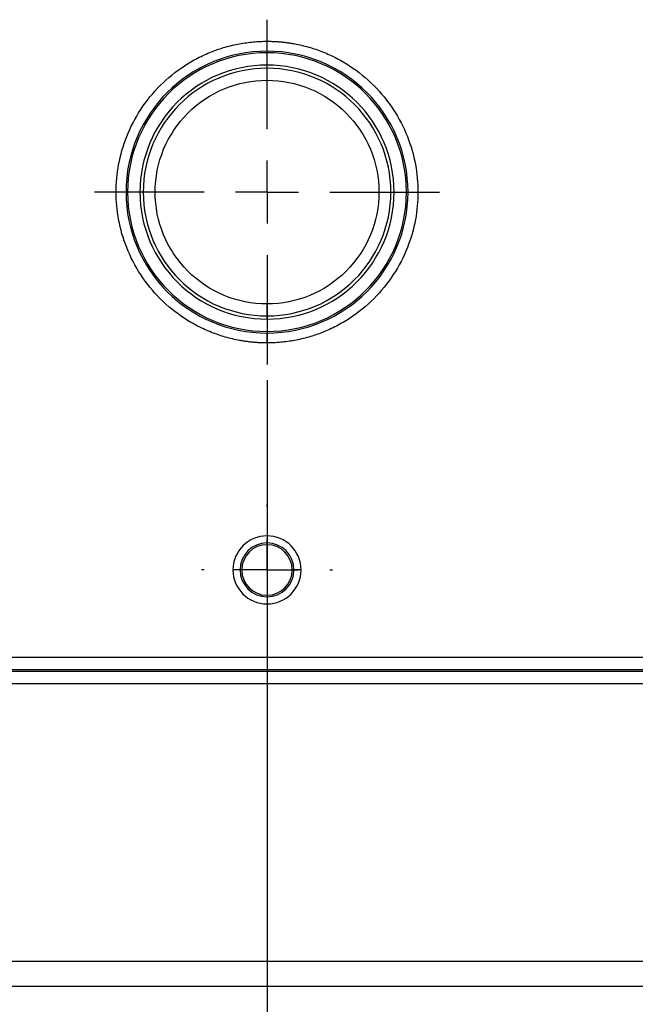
# Paper-space layout 'Web Drawing(2)' of a CAD drawing. Header units: millimetres. Extents: x 71 to 1085, y 76 to 849.
# Tile 5 of 63: x 313 to 362, y 141 to 220. Entities that reach past the tile are written whole.
import ezdxf

# ---------------------------------------------------------------- set-up
doc = ezdxf.new("R2010")
doc.units = ezdxf.units.MM
doc.linetypes.add('CENTERX2', pattern=[20.32, 12.7, -2.54, 2.54, -2.54])
doc.layers.add('CENTER', color=40, linetype='CENTERX2')
doc.layers.add('DIMENSIONS', color=140, linetype='Continuous', lineweight=25)
doc.styles.add('SLDTEXTSTYLE0', font='TXT', dxfattribs={"width": 0.75})
doc.dimstyles.new('SLDDIMSTYLE2', dxfattribs={"dimtxt": 10, "dimasz": 10, "dimexe": 0, "dimexo": 0.0625, "dimgap": 2.5, "dimtad": 0, "dimtih": 1, "dimtoh": 1, "dimdec": 1, "dimrnd": 1e-09, "dimzin": 12, "dimdsep": 46, "dimtxsty": 'SLDTEXTSTYLE0', "dimsah": 1, "dimcen": 0.09, "dimadec": 0, "dimazin": 3, "dimtfac": 1, "dimtdec": 1, "dimtofl": 0, "dimtmove": 0, "dimatfit": 3, "dimfxl": 0, "dimfrac": 2, "dimtolj": 1, "dimtzin": 12, "dimarcsym": 0})
doc.dimstyles.new('SLDDIMSTYLE3', dxfattribs={"dimtxt": 10, "dimasz": 10, "dimexe": 0, "dimexo": 0.0625, "dimgap": 2.5, "dimtad": 0, "dimtih": 1, "dimtoh": 1, "dimdec": 1, "dimrnd": 1e-09, "dimzin": 4, "dimdsep": 46, "dimtxsty": 'SLDTEXTSTYLE0', "dimsah": 1, "dimcen": 0.09, "dimadec": 0, "dimazin": 1, "dimtfac": 1, "dimtdec": 1, "dimtmove": 0, "dimatfit": 0, "dimfxl": 0, "dimfrac": 2, "dimtolj": 1, "dimtzin": 12, "dimarcsym": 0})

# ---------------------------------------------------------------- blocks, each defined once
blk = doc.blocks.new('_D_23')
at = {"layer": 'DIMENSIONS'}
for p, q in [((387.505, 192.232), (387.505, 117.271)), ((332.505, 191.382), (332.505, 117.271)), ((278.713, 121.919), (275.666, 121.919)), ((275.666, 121.919), (275.666, 106.044)), ((304.574, 121.919), (307.621, 121.919)), ((307.621, 121.919), (307.621, 106.044)), ((332.505, 120.446), (312.468, 120.446)), ((387.505, 120.446), (406.736, 120.446)), ((275.666, 106.044), (278.713, 106.044)), ((307.621, 106.044), (304.574, 106.044))]:
    blk.add_line(p, q, dxfattribs=at)
for points in [[(332.505, 120.446), (322.505, 121.985), (322.505, 118.908)], [(387.505, 120.446), (397.505, 118.908), (397.505, 121.985)]]:
    blk.add_solid(points, dxfattribs=at)
at = {"layer": 'DIMENSIONS', "char_height": 10, "attachment_point": 1, "style": 'SLDTEXTSTYLE0'}
for s, insert in [('55.0', (278.713, 136.84)), ('2.17', (278.713, 118.934))]:
    blk.add_mtext(s, dxfattribs=dict(at, insert=insert))
blk = doc.blocks.new('_D_25')
at = {"layer": 'DIMENSIONS'}
for p, q in [((332.505, 191.382), (332.505, 87.271)), ((456.005, 189.842), (456.005, 87.271)), ((381.324, 91.919), (378.277, 91.919)), ((378.277, 91.919), (378.277, 76.044)), ((407.185, 91.919), (410.232, 91.919)), ((410.232, 91.919), (410.232, 76.044)), ((332.505, 90.446), (373.431, 90.446)), ((456.005, 90.446), (415.079, 90.446)), ((378.277, 76.044), (381.324, 76.044)), ((410.232, 76.044), (407.185, 76.044))]:
    blk.add_line(p, q, dxfattribs=at)
for points in [[(332.505, 90.446), (342.505, 88.908), (342.505, 91.985)], [(456.005, 90.446), (446.005, 91.985), (446.005, 88.908)]]:
    blk.add_solid(points, dxfattribs=at)
at = {"layer": 'DIMENSIONS', "char_height": 10, "attachment_point": 1, "style": 'SLDTEXTSTYLE0'}
for s, insert in [('123.5', (377.63, 106.84)), ('4.86', (381.324, 88.934))]:
    blk.add_mtext(s, dxfattribs=dict(at, insert=insert))
blk = doc.blocks.new('SW_CENTERMARKSYMBOL_17')
at = {"layer": 'CENTER', "color": 0}
for p, q in [((0, 5.08), (0, 5.29)), ((0, 0), (0, 2.54)), ((-5.08, 0), (-5.29, 0)), ((0, 0), (-2.54, 0)), ((0, 0), (0, -2.54)), ((0, 0), (2.54, 0)), ((5.08, 0), (5.29, 0)), ((0, -5.08), (0, -5.29))]:
    blk.add_line(p, q, dxfattribs=at)
blk = doc.blocks.new('SW_CENTERMARKSYMBOL_23')
at = {"layer": 'CENTER', "color": 0}
for p, q in [((0, 5.08), (0, 13.918)), ((0, 0), (0, 2.54)), ((-5.08, 0), (-13.918, 0)), ((0, 0), (-2.54, 0)), ((0, 0), (0, -2.54)), ((0, 0), (2.54, 0)), ((5.08, 0), (13.918, 0)), ((0, -5.08), (0, -13.918))]:
    blk.add_line(p, q, dxfattribs=at)

psp = doc.layouts.new('Web Drawing(2)')

# ---------------------------------------------------------------- linework, layer by layer
for p, q in [((332.505, 217.948), (332.505, 218.747)), ((332.505, 217.948), (332.505, 217.82)), ((332.505, 216.563), (332.505, 216.82)), ((332.505, 215.597), (332.505, 216.563)), ((332.505, 196.577), (332.505, 197.542)), ((332.505, 196.32), (332.505, 196.577)), ((332.505, 195.32), (332.505, 195.192)), ((332.505, 194.393), (332.505, 195.192)), ((330.33, 176.07), (329.755, 176.07)), ((330.465, 176.07), (330.33, 176.07)), ((334.68, 176.07), (334.544, 176.07)), ((335.255, 176.07), (334.68, 176.07)), ((214.505, 169.019), (383.155, 169.019)), ((214.505, 168.02), (383.089, 168.02)), ((382.998, 167.883), (214.505, 167.883)), ((382.998, 166.885), (214.505, 166.885)), ((368.508, 144.451), (218.613, 144.451)), ((368.543, 142.451), (218.561, 142.451))]:
    psp.add_line(p, q)
for centre, radius, start, end in [((332.505, 206.57), 11.378, 90, 270), ((332.505, 206.57), 11.25, 90, 270), ((332.505, 206.57), 11.378, 270, 90), ((332.505, 206.57), 11.25, 270, 90), ((332.505, 206.57), 10.25, 90, 270), ((332.505, 206.57), 9.993, 90, 270), ((332.505, 206.57), 10.25, 270, 90), ((332.505, 206.57), 9.993, 270, 90), ((332.505, 176.07), 2.75, 0, 180), ((332.505, 176.07), 2.175, 0, 180), ((332.505, 176.07), 2.039, 0, 180), ((332.505, 176.07), 2.75, 180, 0), ((332.505, 176.07), 2.175, 180, 0), ((332.505, 176.07), 2.039, 180, 0)]:
    psp.add_arc(centre, radius, start, end)
for points, knots in [([(332.505, 194.393), (332.399, 194.394), (332.186, 194.395), (331.868, 194.408), (331.551, 194.429), (331.234, 194.458), (330.918, 194.495), (330.603, 194.541), (330.006, 194.643), (329.135, 194.848), (328, 195.235), (326.894, 195.739), (325.462, 196.575), (323.833, 197.898), (322.251, 199.845), (321.121, 202.028), (320.468, 204.297), (320.26, 206.57), (320.468, 208.842), (321.121, 211.112), (322.251, 213.294), (323.833, 215.241), (325.462, 216.564), (326.894, 217.4), (328, 217.904), (329.135, 218.291), (330.083, 218.514), (330.838, 218.636), (331.392, 218.7), (331.947, 218.739), (332.319, 218.744), (332.505, 218.747)], [0, 0, 0, 0, 0.008343, 0.016672, 0.024993, 0.033311, 0.041633, 0.049965, 0.058311, 0.0892, 0.120102, 0.152279, 0.18447, 0.250119, 0.315767, 0.380052, 0.441771, 0.500002, 0.558232, 0.619951, 0.684236, 0.749885, 0.815534, 0.84771, 0.879901, 0.91079, 0.941693, 0.956282, 0.970843, 0.985405, 1, 1, 1, 1]), ([(332.505, 218.747), (332.611, 218.746), (332.823, 218.744), (333.142, 218.731), (333.459, 218.711), (333.776, 218.682), (334.091, 218.644), (334.407, 218.599), (335.004, 218.496), (335.875, 218.291), (337.009, 217.904), (338.116, 217.4), (339.548, 216.564), (341.177, 215.241), (342.758, 213.294), (343.889, 211.112), (344.541, 208.842), (344.75, 206.57), (344.541, 204.297), (343.889, 202.028), (342.758, 199.845), (341.177, 197.898), (339.548, 196.575), (338.116, 195.739), (337.01, 195.235), (335.875, 194.848), (334.926, 194.625), (334.171, 194.503), (333.618, 194.44), (333.062, 194.4), (332.691, 194.395), (332.505, 194.393)], [0, 0, 0, 0, 0.008343, 0.016672, 0.024993, 0.033311, 0.041633, 0.049965, 0.058311, 0.0892, 0.120102, 0.152279, 0.18447, 0.250119, 0.315767, 0.380052, 0.441771, 0.500002, 0.558232, 0.619951, 0.684236, 0.749885, 0.815534, 0.84771, 0.879901, 0.91079, 0.941693, 0.956282, 0.970843, 0.985405, 1, 1, 1, 1]), ([(332.505, 197.542), (330.111, 197.542), (327.815, 198.494), (324.429, 201.879), (323.478, 204.176), (323.478, 208.964), (324.429, 211.26), (327.815, 214.646), (330.111, 215.597), (332.505, 215.597)], [0, 0, 0, 0, 0.25, 0.25, 0.5, 0.5, 0.75, 0.75, 1, 1, 1, 1]), ([(332.505, 215.597), (334.899, 215.597), (337.195, 214.646), (340.581, 211.26), (341.532, 208.964), (341.532, 204.176), (340.581, 201.879), (337.195, 198.494), (334.899, 197.542), (332.505, 197.542)], [0, 0, 0, 0, 0.25, 0.25, 0.5, 0.5, 0.75, 0.75, 1, 1, 1, 1])]:
    psp.add_open_spline(points, degree=3, knots=knots)

# ---------------------------------------------------------------- block references
at = {"layer": 'CENTER'}
for name, p in [('SW_CENTERMARKSYMBOL_23', (332.505, 206.57)), ('SW_CENTERMARKSYMBOL_17', (332.505, 176.07))]:
    psp.add_blockref(name, p, dxfattribs=at)

# ---------------------------------------------------------------- dimensions: what is measured, and where the dimension line sits
at = {"layer": 'DIMENSIONS'}
for base, p1, p2, dimstyle, picture, middle in [((332.505, 120.446), (387.505, 193.502), (332.505, 192.652), 'SLDDIMSTYLE3', '_D_23', (291.644, 120.446)), ((456.005, 90.446), (332.505, 192.652), (456.005, 191.112), 'SLDDIMSTYLE2', '_D_25', (394.255, 90.446))]:
    dim = psp.add_linear_dim(base=base, p1=p1, p2=p2, dimstyle=dimstyle, dxfattribs=at)
    dim.commit()
    dim.dimension.update_dxf_attribs({"geometry": picture, "text_midpoint": middle, "dimtype": 160})

doc.saveas('drawing.dxf')
